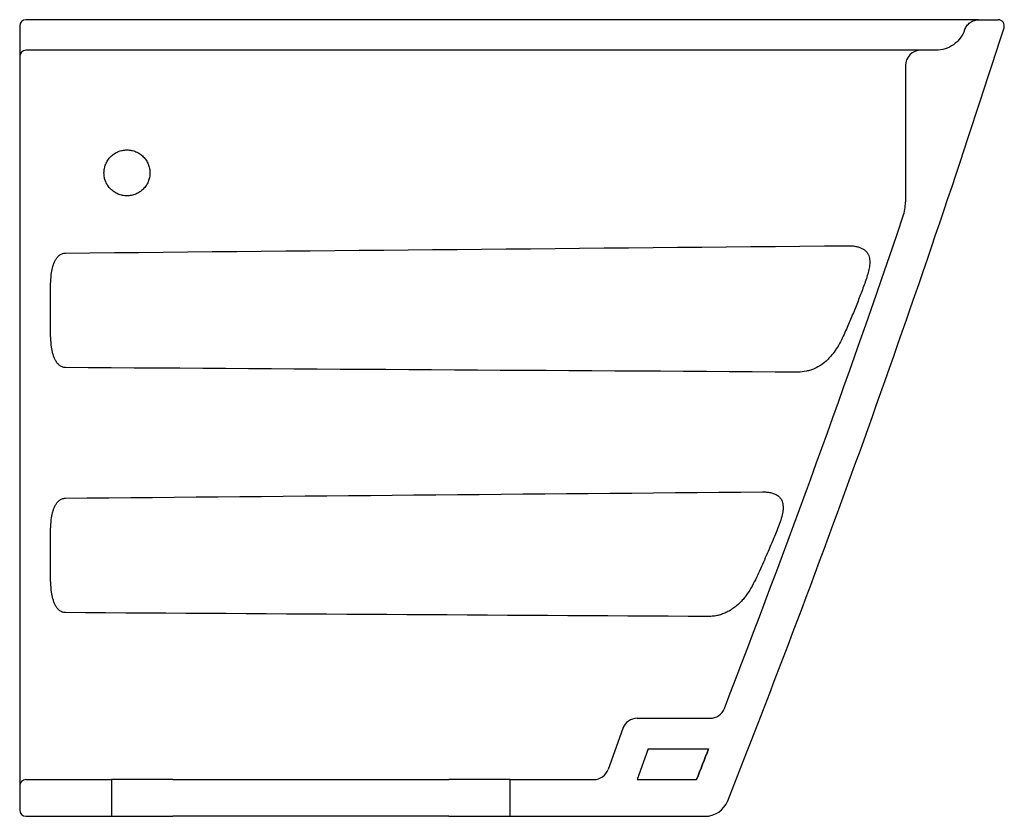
# Model space of a CAD drawing. Header units: millimetres. Extents: x 3544.381 to 3544.702, y 2229.041 to 2229.301.
import ezdxf

# ---------------------------------------------------------------- set-up
doc = ezdxf.new("R2010")
doc.units = ezdxf.units.MM
doc.layers.add('SANINDUSA', color=3, linetype='Continuous')

msp = doc.modelspace()

# ---------------------------------------------------------------- linework, layer by layer
at = {"layer": 'SANINDUSA'}
for p, q in [((3544.645881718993, 2229.301068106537), (3544.382678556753, 2229.301068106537)), ((3544.69372056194, 2229.301068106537), (3544.6999397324, 2229.301068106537)), ((3544.380678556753, 2229.293293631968), (3544.380678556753, 2229.289224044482)), ((3544.65149073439, 2229.291068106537), (3544.382678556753, 2229.291068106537)), ((3544.679578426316, 2229.291068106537), (3544.674678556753, 2229.291068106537)), ((3544.380678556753, 2229.286327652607), (3544.380678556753, 2229.057462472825)), ((3544.669678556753, 2229.286068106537), (3544.669678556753, 2229.241578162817)), ((3544.582157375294, 2229.073068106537), (3544.605934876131, 2229.073068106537)), ((3544.577445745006, 2229.069741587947), (3544.572705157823, 2229.056394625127)), ((3544.585687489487, 2229.063068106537), (3544.582135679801, 2229.053068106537)), ((3544.585687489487, 2229.063068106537), (3544.605456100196, 2229.063068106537)), ((3544.382678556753, 2229.053068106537), (3544.410678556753, 2229.053068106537)), ((3544.410678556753, 2229.053068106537), (3544.410678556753, 2229.041068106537)), ((3544.430678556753, 2229.053068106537), (3544.410678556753, 2229.053068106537)), ((3544.430678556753, 2229.053068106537), (3544.520678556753, 2229.053068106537)), ((3544.540678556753, 2229.053068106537), (3544.520678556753, 2229.053068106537)), ((3544.540678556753, 2229.041068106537), (3544.540678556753, 2229.053068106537)), ((3544.540678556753, 2229.053068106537), (3544.567993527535, 2229.053068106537)), ((3544.582135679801, 2229.053068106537), (3544.601523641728, 2229.053068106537)), ((3544.380678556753, 2229.051068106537), (3544.380678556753, 2229.043068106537)), ((3544.382678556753, 2229.041068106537), (3544.410678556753, 2229.041068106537)), ((3544.410678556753, 2229.041068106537), (3544.430678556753, 2229.041068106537)), ((3544.520678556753, 2229.041068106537), (3544.430678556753, 2229.041068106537)), ((3544.520678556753, 2229.041068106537), (3544.540678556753, 2229.041068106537)), ((3544.540678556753, 2229.041068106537), (3544.604243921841, 2229.041068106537))]:
    msp.add_line(p, q, dxfattribs=at)
for centre, radius, start, end in [((3544.382678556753, 2229.299068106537), 0.00200000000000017, 90, 180), ((3544.6999397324, 2229.299068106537), 0.002000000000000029, 342.2573909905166, 90), ((3544.382678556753, 2229.289068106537), 0.00200000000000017, 90, 180), ((3544.674678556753, 2229.286068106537), 0.005, 90, 180), ((3544.654678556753, 2229.241578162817), 0.01500000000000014, 341.2716262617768, 0), ((3544.605934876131, 2229.078068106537), 0.005000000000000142, 270, 338.8122719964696), ((3544.582157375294, 2229.068068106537), 0.005000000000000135, 90, 160.4459299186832), ((3544.567993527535, 2229.058068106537), 0.005000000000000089, 270, 340.4459299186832), ((3544.382678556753, 2229.051068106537), 0.00200000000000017, 90, 180), ((3544.604243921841, 2229.049068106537), 0.008000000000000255, 270, 338.4175101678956), ((3544.382678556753, 2229.043068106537), 0.00200000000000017, 180, 270)]:
    msp.add_arc(centre, radius, start, end, dxfattribs=at)
for points, knots in [([(3544.380678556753, 2229.299068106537), (3544.380678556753, 2229.299068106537), (3544.380678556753, 2229.299021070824), (3544.380678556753, 2229.29888094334), (3544.380678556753, 2229.298822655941), (3544.380678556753, 2229.298686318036), (3544.380678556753, 2229.298607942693), (3544.380678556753, 2229.298430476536), (3544.380678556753, 2229.298330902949), (3544.380678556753, 2229.298117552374), (3544.380678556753, 2229.298003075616), (3544.380678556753, 2229.297758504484), (3544.380678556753, 2229.29762742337), (3544.380678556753, 2229.297355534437), (3544.380678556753, 2229.297214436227), (3544.380678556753, 2229.297068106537)], [0, 0, 0, 0, 0.249999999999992, 0.249999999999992, 0.3749999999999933, 0.3749999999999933, 0.4999999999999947, 0.4999999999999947, 0.624999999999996, 0.624999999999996, 0.7499999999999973, 0.7499999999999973, 0.8749999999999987, 0.8749999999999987, 1, 1, 1, 1]), ([(3544.69355335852, 2229.301068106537), (3544.693532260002, 2229.301068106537), (3544.693456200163, 2229.301068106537), (3544.692837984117, 2229.301068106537), (3544.691605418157, 2229.301068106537), (3544.689686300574, 2229.301068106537), (3544.687263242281, 2229.301068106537), (3544.684369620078, 2229.301068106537), (3544.681090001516, 2229.301068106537), (3544.67714203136, 2229.301068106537), (3544.672451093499, 2229.301068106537), (3544.667022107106, 2229.301068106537), (3544.661564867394, 2229.301068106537), (3544.656218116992, 2229.301068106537), (3544.65108368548, 2229.301068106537), (3544.647614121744, 2229.301068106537), (3544.645881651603, 2229.301068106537)], [0, 0, 0, 0, 0.02381603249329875, 0.085856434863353, 0.1601221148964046, 0.2346373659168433, 0.3089079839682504, 0.3797263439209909, 0.4507542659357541, 0.521580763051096, 0.6083733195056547, 0.6955323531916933, 0.7823436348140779, 0.854827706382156, 0.9275105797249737, 1, 1, 1, 1]), ([(3544.688995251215, 2229.297734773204), (3544.689165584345, 2229.298216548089), (3544.689410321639, 2229.298671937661), (3544.690025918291, 2229.299487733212), (3544.690396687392, 2229.299848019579), (3544.691229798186, 2229.300439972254), (3544.691692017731, 2229.30067155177), (3544.692664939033, 2229.300984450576), (3544.693175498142, 2229.301065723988), (3544.693686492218, 2229.301068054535)], [0, 0, 0, 0, 0.25, 0.25, 0.5, 0.5, 0.75, 0.75, 1, 1, 1, 1]), ([(3544.688993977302, 2229.297731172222), (3544.688651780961, 2229.296764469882), (3544.688159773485, 2229.29585095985), (3544.686922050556, 2229.294215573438), (3544.68617651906, 2229.293493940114), (3544.684501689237, 2229.292310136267), (3544.683572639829, 2229.291848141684), (3544.681617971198, 2229.291227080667), (3544.680592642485, 2229.291068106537), (3544.679567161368, 2229.291068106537)], [0, 0, 0, 0, 0.25, 0.25, 0.5, 0.5, 0.75, 0.75, 1, 1, 1, 1]), ([(3544.688995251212, 2229.297734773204), (3544.688996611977, 2229.297734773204), (3544.688997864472, 2229.297734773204), (3544.688998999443, 2229.297734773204), (3544.689003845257, 2229.297734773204), (3544.689006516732, 2229.297734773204), (3544.689006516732, 2229.297734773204)], [0, 0, 0, 0, 0.01000000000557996, 0.01000000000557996, 0.01000000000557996, 0.05269547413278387, 0.05269547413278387, 0.05269547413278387, 0.05269547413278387]), ([(3544.662094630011, 2229.291068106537), (3544.661299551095, 2229.291068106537), (3544.660475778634, 2229.291068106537), (3544.658771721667, 2229.291068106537), (3544.657886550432, 2229.291068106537), (3544.655205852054, 2229.291068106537), (3544.653372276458, 2229.291068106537), (3544.65149073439, 2229.291068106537)], [0, 0, 0, 0, 0.2499999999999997, 0.2499999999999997, 0.4999999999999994, 0.4999999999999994, 1, 1, 1, 1]), ([(3544.67467855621, 2229.291068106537), (3544.674678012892, 2229.291068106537), (3544.67440063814, 2229.291068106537), (3544.673667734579, 2229.291068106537), (3544.673502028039, 2229.291068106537), (3544.673138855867, 2229.291068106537), (3544.672940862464, 2229.291068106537), (3544.672301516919, 2229.291068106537), (3544.671816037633, 2229.291068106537), (3544.670991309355, 2229.291068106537), (3544.670700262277, 2229.291068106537), (3544.670084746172, 2229.291068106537), (3544.669759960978, 2229.291068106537), (3544.66874985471, 2229.291068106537), (3544.668024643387, 2229.291068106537), (3544.666483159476, 2229.291068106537), (3544.665668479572, 2229.291068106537), (3544.664376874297, 2229.291068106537), (3544.663933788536, 2229.291068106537), (3544.66302840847, 2229.291068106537), (3544.662566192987, 2229.291068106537), (3544.662094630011, 2229.291068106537)], [0, 0, 0, 0, 0.2500000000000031, 0.2500000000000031, 0.3125000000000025, 0.3125000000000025, 0.3750000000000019, 0.3750000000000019, 0.4999999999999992, 0.4999999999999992, 0.5624999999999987, 0.5624999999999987, 0.6249999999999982, 0.6249999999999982, 0.7499999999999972, 0.7499999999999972, 0.8749999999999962, 0.8749999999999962, 0.9374999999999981, 0.9374999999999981, 1, 1, 1, 1]), ([(3544.380678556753, 2229.289068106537), (3544.380678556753, 2229.289068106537), (3544.380678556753, 2229.289050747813), (3544.380678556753, 2229.28898275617), (3544.380678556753, 2229.288931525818), (3544.380678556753, 2229.288796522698), (3544.380678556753, 2229.288713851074), (3544.380678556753, 2229.288518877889), (3544.380678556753, 2229.288405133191), (3544.380678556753, 2229.288154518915), (3544.380678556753, 2229.288017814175), (3544.380678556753, 2229.287721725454), (3544.380678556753, 2229.287561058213), (3544.380678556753, 2229.287229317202), (3544.380678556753, 2229.287056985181), (3544.380678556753, 2229.286699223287), (3544.380678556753, 2229.286514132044), (3544.380678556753, 2229.286327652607)], [0, 0, 0, 0, 0.125, 0.125, 0.25, 0.25, 0.375, 0.375, 0.5, 0.5, 0.625, 0.625, 0.75, 0.75, 0.875, 0.875, 1, 1, 1, 1]), ([(3544.408178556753, 2229.251068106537), (3544.408178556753, 2229.250573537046), (3544.408226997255, 2229.250087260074), (3544.408369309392, 2229.249369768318), (3544.408428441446, 2229.249132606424), (3544.408570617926, 2229.248662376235), (3544.408654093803, 2229.248428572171), (3544.408935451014, 2229.247748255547), (3544.409165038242, 2229.247317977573), (3544.409707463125, 2229.246503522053), (3544.410023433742, 2229.246117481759), (3544.410714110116, 2229.245425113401), (3544.411091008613, 2229.245114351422), (3544.411704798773, 2229.244702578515), (3544.411917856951, 2229.244574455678), (3544.412350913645, 2229.244342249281), (3544.412793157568, 2229.24413244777), (3544.413253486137, 2229.243966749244), (3544.413722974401, 2229.243823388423), (3544.413963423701, 2229.243762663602), (3544.414691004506, 2229.243616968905), (3544.415178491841, 2229.243568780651), (3544.415913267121, 2229.243567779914), (3544.416158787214, 2229.243579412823), (3544.416651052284, 2229.24362731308), (3544.416896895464, 2229.243663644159), (3544.417620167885, 2229.243807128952), (3544.418088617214, 2229.243948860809), (3544.41877064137, 2229.244230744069), (3544.418995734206, 2229.244337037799), (3544.419431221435, 2229.244569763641), (3544.419641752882, 2229.244696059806), (3544.420252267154, 2229.245103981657), (3544.420631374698, 2229.245414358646), (3544.421331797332, 2229.246114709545), (3544.421642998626, 2229.246494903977), (3544.422050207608, 2229.24710430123), (3544.422176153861, 2229.247314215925), (3544.422408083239, 2229.247747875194), (3544.422514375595, 2229.24797262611), (3544.422796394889, 2229.248653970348), (3544.422937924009, 2229.24912107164), (3544.42312934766, 2229.250080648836), (3544.423178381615, 2229.250576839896), (3544.423178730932, 2229.25155401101), (3544.423131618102, 2229.252039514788), (3544.422988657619, 2229.252763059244), (3544.422928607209, 2229.253003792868), (3544.422786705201, 2229.25347317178), (3544.422704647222, 2229.253703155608), (3544.422425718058, 2229.254379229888), (3544.422195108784, 2229.25481351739), (3544.421648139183, 2229.255635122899), (3544.42133854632, 2229.256013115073), (3544.420821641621, 2229.256532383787), (3544.420640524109, 2229.25669746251), (3544.420260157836, 2229.257011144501), (3544.420061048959, 2229.257159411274), (3544.419449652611, 2229.257569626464), (3544.419019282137, 2229.257800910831), (3544.418339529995, 2229.258084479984), (3544.418105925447, 2229.258168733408), (3544.417633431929, 2229.258313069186), (3544.417395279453, 2229.258373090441), (3544.416675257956, 2229.258517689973), (3544.416187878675, 2229.258567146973), (3544.415445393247, 2229.25856856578), (3544.415197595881, 2229.258556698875), (3544.414708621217, 2229.258509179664), (3544.414224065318, 2229.258437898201), (3544.413748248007, 2229.258319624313), (3544.413276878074, 2229.258177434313), (3544.413042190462, 2229.258093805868), (3544.412358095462, 2229.257811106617), (3544.41192631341, 2229.257580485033), (3544.411110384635, 2229.257036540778), (3544.410723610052, 2229.256719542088), (3544.410030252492, 2229.256026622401), (3544.409719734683, 2229.255649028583), (3544.409308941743, 2229.255035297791), (3544.409181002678, 2229.254822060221), (3544.408949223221, 2229.254388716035), (3544.408844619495, 2229.254167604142), (3544.408564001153, 2229.25349121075), (3544.40842054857, 2229.253021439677), (3544.408227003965, 2229.252052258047), (3544.408178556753, 2229.251562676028), (3544.408178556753, 2229.251068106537)], [0, 0, 0, 0, 0.03124999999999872, 0.03124999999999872, 0.04687499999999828, 0.04687499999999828, 0.06249999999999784, 0.06249999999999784, 0.09374999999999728, 0.09374999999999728, 0.1249999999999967, 0.1249999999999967, 0.1562499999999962, 0.1562499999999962, 0.171874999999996, 0.171874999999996, 0.1874999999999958, 0.2031249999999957, 0.2031249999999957, 0.2187499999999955, 0.2187499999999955, 0.2499999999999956, 0.2499999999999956, 0.2656249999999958, 0.2656249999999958, 0.2812499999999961, 0.2812499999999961, 0.3124999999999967, 0.3124999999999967, 0.328124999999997, 0.328124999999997, 0.3437499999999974, 0.3437499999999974, 0.3749999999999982, 0.3749999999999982, 0.4062499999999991, 0.4062499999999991, 0.4218749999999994, 0.4218749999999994, 0.4374999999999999, 0.4374999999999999, 0.4687500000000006, 0.4687500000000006, 0.5000000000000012, 0.5000000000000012, 0.5312500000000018, 0.5312500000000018, 0.5468750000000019, 0.5468750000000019, 0.5625000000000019, 0.5625000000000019, 0.5937500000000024, 0.5937500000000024, 0.6250000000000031, 0.6250000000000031, 0.6406250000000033, 0.6406250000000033, 0.6562500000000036, 0.6562500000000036, 0.6875000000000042, 0.6875000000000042, 0.7031250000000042, 0.7031250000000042, 0.7187500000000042, 0.7187500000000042, 0.7500000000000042, 0.7500000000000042, 0.765625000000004, 0.765625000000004, 0.7812500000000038, 0.7968750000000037, 0.7968750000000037, 0.8125000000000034, 0.8125000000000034, 0.8437500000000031, 0.8437500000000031, 0.8750000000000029, 0.8750000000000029, 0.9062500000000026, 0.9062500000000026, 0.9218750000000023, 0.9218750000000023, 0.937500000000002, 0.937500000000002, 0.9687500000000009, 0.9687500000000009, 1, 1, 1, 1]), ([(3544.391088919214, 2229.218522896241), (3544.391193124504, 2229.219209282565), (3544.391328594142, 2229.219887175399), (3544.391610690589, 2229.220882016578), (3544.391718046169, 2229.221210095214), (3544.391968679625, 2229.221857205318), (3544.392112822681, 2229.222177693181), (3544.392443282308, 2229.2227914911), (3544.392629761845, 2229.22308627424), (3544.393061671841, 2229.223642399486), (3544.393310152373, 2229.223905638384), (3544.393724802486, 2229.224242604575), (3544.393870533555, 2229.22434604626), (3544.394179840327, 2229.224531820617), (3544.394345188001, 2229.224614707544), (3544.394684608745, 2229.22474929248), (3544.394859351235, 2229.224801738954), (3544.395219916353, 2229.224873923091), (3544.395405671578, 2229.22489326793), (3544.395591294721, 2229.224894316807)], [0, 0, 0, 0, 0.2500000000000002, 0.2500000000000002, 0.3749999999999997, 0.3749999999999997, 0.4999999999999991, 0.4999999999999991, 0.6249999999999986, 0.6249999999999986, 0.749999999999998, 0.749999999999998, 0.8124999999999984, 0.8124999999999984, 0.874999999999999, 0.874999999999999, 0.9374999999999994, 0.9374999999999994, 1, 1, 1, 1]), ([(3544.651228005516, 2229.227281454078), (3544.651609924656, 2229.227284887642), (3544.651988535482, 2229.227272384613), (3544.652738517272, 2229.227212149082), (3544.653111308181, 2229.227164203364), (3544.65384237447, 2229.227027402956), (3544.654194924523, 2229.226939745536), (3544.654702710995, 2229.226775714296), (3544.654868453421, 2229.226715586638), (3544.65519244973, 2229.226583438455), (3544.655351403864, 2229.226511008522), (3544.655807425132, 2229.226278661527), (3544.656085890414, 2229.226103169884), (3544.656591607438, 2229.225707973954), (3544.656819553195, 2229.225486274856), (3544.65720696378, 2229.225016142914), (3544.657369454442, 2229.224765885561), (3544.657639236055, 2229.224235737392), (3544.657746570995, 2229.223953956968), (3544.657987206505, 2229.223095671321), (3544.658046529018, 2229.222497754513), (3544.658036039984, 2229.221565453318), (3544.658015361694, 2229.221248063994), (3544.657947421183, 2229.220614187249), (3544.657900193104, 2229.220296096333), (3544.657727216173, 2229.219337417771), (3544.657570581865, 2229.218692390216), (3544.657203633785, 2229.217387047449), (3544.656992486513, 2229.216725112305), (3544.656764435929, 2229.216057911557)], [0, 0, 0, 0, 0.06250000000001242, 0.06250000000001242, 0.1250000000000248, 0.1250000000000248, 0.1875000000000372, 0.1875000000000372, 0.2187500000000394, 0.2187500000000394, 0.2500000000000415, 0.2500000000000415, 0.3125000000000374, 0.3125000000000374, 0.3750000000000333, 0.3750000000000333, 0.4375000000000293, 0.4375000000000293, 0.5000000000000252, 0.5000000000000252, 0.6250000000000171, 0.6250000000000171, 0.6875000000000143, 0.6875000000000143, 0.7500000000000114, 0.7500000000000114, 0.8750000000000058, 0.8750000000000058, 1, 1, 1, 1]), ([(3544.391088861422, 2229.194177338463), (3544.390940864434, 2229.195193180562), (3544.390857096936, 2229.196212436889), (3544.390745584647, 2229.198254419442), (3544.39071882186, 2229.19927750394), (3544.390687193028, 2229.201327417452), (3544.390682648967, 2229.202354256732), (3544.390678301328, 2229.204411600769), (3544.390678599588, 2229.205442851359), (3544.390678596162, 2229.207506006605), (3544.390678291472, 2229.208530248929), (3544.390682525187, 2229.21056482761), (3544.390686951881, 2229.211575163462), (3544.390718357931, 2229.213583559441), (3544.390745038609, 2229.214582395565), (3544.390856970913, 2229.216566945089), (3544.390941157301, 2229.217549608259), (3544.391088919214, 2229.218522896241)], [0, 0, 0, 0, 0.125, 0.125, 0.25, 0.25, 0.375, 0.375, 0.5, 0.5, 0.625, 0.625, 0.75, 0.75, 0.875, 0.875, 1, 1, 1, 1]), ([(3544.656764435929, 2229.216057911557), (3544.656289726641, 2229.214669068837), (3544.655776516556, 2229.213270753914), (3544.654703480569, 2229.210448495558), (3544.654143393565, 2229.209024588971), (3544.653275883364, 2229.206867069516), (3544.652981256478, 2229.206142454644), (3544.652386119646, 2229.204694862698), (3544.652086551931, 2229.20397413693), (3544.651180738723, 2229.201821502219), (3544.650567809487, 2229.200398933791), (3544.64993777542, 2229.198992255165)], [0, 0, 0, 0, 0.2499999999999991, 0.2499999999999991, 0.4999999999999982, 0.4999999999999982, 0.6249999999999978, 0.6249999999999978, 0.7499999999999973, 0.7499999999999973, 1, 1, 1, 1]), ([(3544.64993777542, 2229.198992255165), (3544.649565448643, 2229.198160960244), (3544.649179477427, 2229.197339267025), (3544.648359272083, 2229.195725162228), (3544.647930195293, 2229.194943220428), (3544.6470124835, 2229.193439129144), (3544.646523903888, 2229.192716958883), (3544.645727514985, 2229.191686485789), (3544.645451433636, 2229.191351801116), (3544.644874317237, 2229.19070156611), (3544.644573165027, 2229.190386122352), (3544.643640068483, 2229.189483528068), (3544.64297485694, 2229.18893540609), (3544.641537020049, 2229.187955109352), (3544.640758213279, 2229.187521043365), (3544.639533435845, 2229.186987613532), (3544.63911458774, 2229.186828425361), (3544.638253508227, 2229.186549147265), (3544.637808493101, 2229.18642849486), (3544.636457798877, 2229.186136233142), (3544.635538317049, 2229.186030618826), (3544.634594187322, 2229.186036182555)], [0, 0, 0, 0, 0.1250000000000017, 0.1250000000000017, 0.2500000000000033, 0.2500000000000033, 0.375000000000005, 0.375000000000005, 0.4375000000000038, 0.4375000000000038, 0.5000000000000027, 0.5000000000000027, 0.624999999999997, 0.624999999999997, 0.7499999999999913, 0.7499999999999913, 0.8124999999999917, 0.8124999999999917, 0.8749999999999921, 0.8749999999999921, 1, 1, 1, 1]), ([(3544.395591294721, 2229.187534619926), (3544.395219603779, 2229.187535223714), (3544.394863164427, 2229.18760984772), (3544.394348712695, 2229.187819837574), (3544.394183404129, 2229.187905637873), (3544.393873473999, 2229.188098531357), (3544.393727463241, 2229.188206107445), (3544.393312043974, 2229.188556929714), (3544.393063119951, 2229.188831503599), (3544.392630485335, 2229.189412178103), (3544.392443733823, 2229.189720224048), (3544.392112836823, 2229.190361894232), (3544.391968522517, 2229.190697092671), (3544.39171774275, 2229.191373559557), (3544.391610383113, 2229.191716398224), (3544.391328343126, 2229.192755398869), (3544.391193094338, 2229.193461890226), (3544.391088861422, 2229.194177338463)], [0, 0, 0, 0, 0.1250000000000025, 0.1250000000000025, 0.1875000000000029, 0.1875000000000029, 0.2500000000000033, 0.2500000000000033, 0.3750000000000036, 0.3750000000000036, 0.5000000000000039, 0.5000000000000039, 0.6250000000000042, 0.6250000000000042, 0.7500000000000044, 0.7500000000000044, 1, 1, 1, 1]), ([(3544.391088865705, 2229.138521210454), (3544.391193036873, 2229.13920767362), (3544.39132846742, 2229.139885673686), (3544.391610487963, 2229.140880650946), (3544.391717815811, 2229.141208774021), (3544.391968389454, 2229.141855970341), (3544.392112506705, 2229.142176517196), (3544.392442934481, 2229.142790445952), (3544.392629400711, 2229.143085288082), (3544.393061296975, 2229.1436415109), (3544.39330979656, 2229.14390481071), (3544.393724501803, 2229.14424182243), (3544.393870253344, 2229.144345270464), (3544.394179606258, 2229.144531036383), (3544.394344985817, 2229.144613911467), (3544.394684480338, 2229.14474844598), (3544.394859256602, 2229.14480085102), (3544.395219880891, 2229.144872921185), (3544.395405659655, 2229.144892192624), (3544.395591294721, 2229.144893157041)], [0, 0, 0, 0, 0.2500000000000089, 0.2500000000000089, 0.3750000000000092, 0.3750000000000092, 0.5000000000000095, 0.5000000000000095, 0.6250000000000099, 0.6250000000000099, 0.7500000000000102, 0.7500000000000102, 0.8125000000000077, 0.8125000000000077, 0.8750000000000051, 0.8750000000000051, 0.9375000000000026, 0.9375000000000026, 1, 1, 1, 1]), ([(3544.623058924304, 2229.146966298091), (3544.623503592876, 2229.146970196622), (3544.62394395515, 2229.146953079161), (3544.624814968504, 2229.146870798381), (3544.62524953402, 2229.146804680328), (3544.626081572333, 2229.146617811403), (3544.626479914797, 2229.146497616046), (3544.627047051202, 2229.14626872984), (3544.627231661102, 2229.146183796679), (3544.627581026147, 2229.146000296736), (3544.627746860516, 2229.145901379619), (3544.628060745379, 2229.145688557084), (3544.628208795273, 2229.14557465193), (3544.628486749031, 2229.145330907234), (3544.628616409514, 2229.145201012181), (3544.628969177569, 2229.144796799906), (3544.629160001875, 2229.144504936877), (3544.629463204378, 2229.14387692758), (3544.62957109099, 2229.143550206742), (3544.629718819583, 2229.142877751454), (3544.629758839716, 2229.142531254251), (3544.629784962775, 2229.141818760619), (3544.629770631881, 2229.141453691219), (3544.629701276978, 2229.140724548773), (3544.629646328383, 2229.140357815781), (3544.629435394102, 2229.139249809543), (3544.629234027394, 2229.138500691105), (3544.628875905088, 2229.13735779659), (3544.628747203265, 2229.136974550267), (3544.628477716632, 2229.136209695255), (3544.62833659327, 2229.135827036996), (3544.627898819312, 2229.134677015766), (3544.62758801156, 2229.133907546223), (3544.627266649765, 2229.133132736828)], [0, 0, 0, 0, 0.06250000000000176, 0.06250000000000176, 0.1250000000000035, 0.1250000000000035, 0.1875000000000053, 0.1875000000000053, 0.2187500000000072, 0.2187500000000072, 0.250000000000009, 0.250000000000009, 0.2812500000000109, 0.2812500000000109, 0.3125000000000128, 0.3125000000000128, 0.3750000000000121, 0.3750000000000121, 0.4375000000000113, 0.4375000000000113, 0.5000000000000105, 0.5000000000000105, 0.5625000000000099, 0.5625000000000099, 0.6250000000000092, 0.6250000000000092, 0.750000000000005, 0.750000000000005, 0.8125000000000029, 0.8125000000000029, 0.8750000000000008, 0.8750000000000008, 1, 1, 1, 1]), ([(3544.391088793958, 2229.114178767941), (3544.390940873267, 2229.115194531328), (3544.390857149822, 2229.116213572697), (3544.390745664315, 2229.11825528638), (3544.390718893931, 2229.119278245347), (3544.39068724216, 2229.121327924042), (3544.390682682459, 2229.122354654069), (3544.390678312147, 2229.124411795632), (3544.390678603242, 2229.125443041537), (3544.390678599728, 2229.127505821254), (3544.390678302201, 2229.12852988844), (3544.3906825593, 2229.130564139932), (3544.390687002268, 2229.131574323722), (3544.390718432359, 2229.133582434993), (3544.390745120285, 2229.134581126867), (3544.390857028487, 2229.136565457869), (3544.390941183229, 2229.137548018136), (3544.391088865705, 2229.138521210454)], [0, 0, 0, 0, 0.125, 0.125, 0.25, 0.25, 0.375, 0.375, 0.5, 0.5, 0.625, 0.625, 0.75, 0.75, 0.875, 0.875, 1, 1, 1, 1]), ([(3544.627266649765, 2229.133132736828), (3544.626493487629, 2229.131268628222), (3544.625692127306, 2229.129399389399), (3544.624064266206, 2229.125640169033), (3544.623237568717, 2229.123750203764), (3544.62239014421, 2229.121852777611)], [0, 0, 0, 0, 0.5, 0.5, 1, 1, 1, 1]), ([(3544.62239014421, 2229.121852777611), (3544.621960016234, 2229.120889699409), (3544.62152113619, 2229.11992951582), (3544.620608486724, 2229.118038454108), (3544.620138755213, 2229.117116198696), (3544.619144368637, 2229.11533130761), (3544.618619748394, 2229.114468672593), (3544.617765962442, 2229.113230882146), (3544.617470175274, 2229.112827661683), (3544.616851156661, 2229.112042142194), (3544.616526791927, 2229.111658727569), (3544.615517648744, 2229.110557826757), (3544.614794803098, 2229.109885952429), (3544.613611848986, 2229.108981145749), (3544.613199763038, 2229.108695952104), (3544.612343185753, 2229.108165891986), (3544.611902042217, 2229.107922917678), (3544.610991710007, 2229.107481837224), (3544.61052254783, 2229.107283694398), (3544.60955278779, 2229.10693467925), (3544.609049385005, 2229.106783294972), (3544.608029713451, 2229.10653827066), (3544.607511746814, 2229.106443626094), (3544.606457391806, 2229.106315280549), (3544.605918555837, 2229.106281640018), (3544.60537911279, 2229.106284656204)], [0, 0, 0, 0, 0.1249999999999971, 0.1249999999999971, 0.2499999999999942, 0.2499999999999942, 0.3749999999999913, 0.3749999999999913, 0.4374999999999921, 0.4374999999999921, 0.4999999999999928, 0.4999999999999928, 0.624999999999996, 0.624999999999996, 0.6874999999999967, 0.6874999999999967, 0.7499999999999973, 0.7499999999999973, 0.812499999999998, 0.812499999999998, 0.8749999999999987, 0.8749999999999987, 0.9374999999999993, 0.9374999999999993, 1, 1, 1, 1]), ([(3544.395591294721, 2229.10753606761), (3544.395219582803, 2229.107536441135), (3544.394863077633, 2229.107610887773), (3544.394348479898, 2229.10782074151), (3544.394183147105, 2229.107906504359), (3544.393873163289, 2229.108099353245), (3544.393727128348, 2229.108206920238), (3544.393311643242, 2229.108557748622), (3544.393062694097, 2229.108832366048), (3544.39263006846, 2229.109413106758), (3544.392443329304, 2229.109721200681), (3544.392112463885, 2229.110362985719), (3544.391968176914, 2229.11069823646), (3544.391717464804, 2229.111374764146), (3544.391610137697, 2229.11171763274), (3544.391328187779, 2229.112756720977), (3544.391192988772, 2229.113463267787), (3544.391088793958, 2229.114178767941)], [0, 0, 0, 0, 0.1249999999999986, 0.1249999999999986, 0.1874999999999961, 0.1874999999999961, 0.2499999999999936, 0.2499999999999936, 0.3749999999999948, 0.3749999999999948, 0.4999999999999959, 0.4999999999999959, 0.624999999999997, 0.624999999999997, 0.7499999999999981, 0.7499999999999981, 1, 1, 1, 1]), ([(3544.380678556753, 2229.057462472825), (3544.380678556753, 2229.05702735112), (3544.380678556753, 2229.056595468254), (3544.380678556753, 2229.055760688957), (3544.380678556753, 2229.055358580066), (3544.380678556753, 2229.054584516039), (3544.380678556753, 2229.054209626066), (3544.380678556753, 2229.053518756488), (3544.380678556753, 2229.053199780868), (3544.380678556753, 2229.052761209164), (3544.380678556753, 2229.052621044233), (3544.380678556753, 2229.052358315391), (3544.380678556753, 2229.05223588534), (3544.380678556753, 2229.051894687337), (3544.380678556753, 2229.051701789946), (3544.380678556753, 2229.051465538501), (3544.380678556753, 2229.051395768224), (3544.380678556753, 2229.051277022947), (3544.380678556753, 2229.051227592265), (3544.380678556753, 2229.051108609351), (3544.380678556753, 2229.051068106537), (3544.380678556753, 2229.051068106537)], [0, 0, 0, 0, 0.1249999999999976, 0.1249999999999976, 0.2499999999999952, 0.2499999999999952, 0.3749999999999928, 0.3749999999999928, 0.4999999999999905, 0.4999999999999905, 0.5624999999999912, 0.5624999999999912, 0.624999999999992, 0.624999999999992, 0.7499999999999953, 0.7499999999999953, 0.812499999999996, 0.812499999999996, 0.8749999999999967, 0.8749999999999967, 1, 1, 1, 1])]:
    msp.add_open_spline(points, degree=3, knots=knots, dxfattribs=at)
for points in [[(3544.380678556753, 2229.297068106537), (3544.380678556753, 2229.296372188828), (3544.380678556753, 2229.295048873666), (3544.380678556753, 2229.293855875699), (3544.380678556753, 2229.293293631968)], [(3544.611683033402, 2229.046125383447), (3544.644611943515, 2229.129368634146), (3544.674560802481, 2229.213186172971), (3544.701844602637, 2229.298458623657)], [(3544.610596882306, 2229.076260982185), (3544.631171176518, 2229.129338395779), (3544.650606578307, 2229.182850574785), (3544.66888432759, 2229.236761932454)], [(3544.395591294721, 2229.224894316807), (3544.480803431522, 2229.225722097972), (3544.56601567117, 2229.226515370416), (3544.651228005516, 2229.227281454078)], [(3544.634594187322, 2229.186036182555), (3544.554926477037, 2229.186505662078), (3544.475258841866, 2229.187002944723), (3544.395591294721, 2229.187534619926)], [(3544.395591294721, 2229.144893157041), (3544.47141375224, 2229.145612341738), (3544.547236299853, 2229.146301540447), (3544.623058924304, 2229.146966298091)], [(3544.60537911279, 2229.106284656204), (3544.535449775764, 2229.106675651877), (3544.465520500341, 2229.107091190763), (3544.395591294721, 2229.10753606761)], [(3544.605429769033, 2229.063064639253), (3544.604128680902, 2229.059731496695), (3544.602822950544, 2229.056399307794), (3544.601512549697, 2229.053068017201)], [(3544.601523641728, 2229.053068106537), (3544.602838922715, 2229.056399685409), (3544.60414974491, 2229.059733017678), (3544.605456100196, 2229.063068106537)]]:
    msp.add_open_spline(points, degree=3, dxfattribs=at)

doc.saveas('drawing.dxf')
